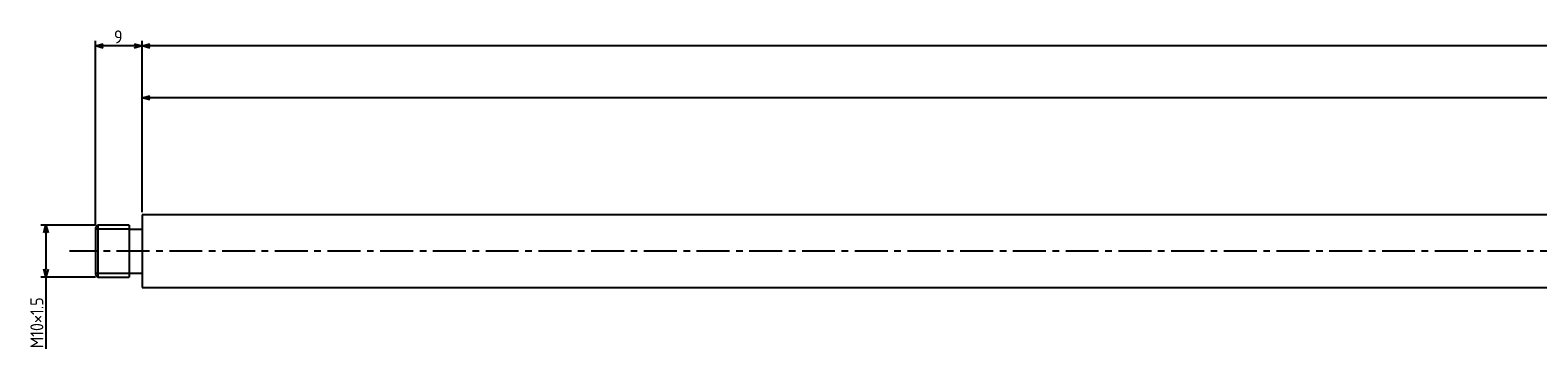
# Model space of a CAD drawing. Extents: x -798 to 411, y -8 to 53.
# Tile 1 of 3: x -798 to -508, y -8 to 53. Entities that reach past the tile are written whole.
import ezdxf

# ---------------------------------------------------------------- set-up
doc = ezdxf.new("R2010")
doc.units = 0
doc.header["$LTSCALE"] = 0.2
doc.linetypes.add('CENTER', pattern=[50.8, 31.75, -6.35, 6.35, -6.35])
doc.layers.get('0').update_dxf_attribs({"linetype": 'CONTINUOUS'})
doc.layers.get('DEFPOINTS').update_dxf_attribs({"linetype": 'CONTINUOUS'})
for name, color, linetype in [('18-0-CON', 3, 'CONTINUOUS'), ('18-2-CEN', 1, 'CENTER'), ('35-0-CON', 7, 'CONTINUOUS')]:
    doc.layers.add(name, color=color, linetype=linetype)
doc.styles.add('DIMENSION', font='isocp.shx', dxfattribs={"bigfont": 'bigfont.shx'})
doc.dimstyles.get("Standard").update_dxf_attribs({"dimtxt": 0.18, "dimasz": 0.18, "dimexe": 0.18, "dimexo": 0.0625, "dimgap": 0.09, "dimtad": 0, "dimtih": 1, "dimtoh": 1, "dimzin": 0, "dimcen": 0.09, "dimazin": 3, "dimtfac": 1, "dimtofl": 0, "dimtmove": 0, "dimatfit": 3})

# ---------------------------------------------------------------- blocks, each defined once
blk = doc.blocks.new('_OPEN30')
at = {"color": 0, "linetype": 'BYBLOCK'}
for p, q in [((-1, 0.27), (0, 0)), ((0, 0), (-1, -0.27)), ((0, 0), (-1, 0))]:
    blk.add_line(p, q, dxfattribs=at)
blk = doc.blocks.new('*U98')
at = {"layer": '18-0-CON', "color": 161, "style": 'DIMENSION'}
blk.add_text('St550', height=2.5, dxfattribs=at).set_placement((-504.33, 40.5))
blk = doc.blocks.new('*D47')
at = {"layer": '18-0-CON', "color": 161}
for p, q in [((-776.47, 17.94), (-776.47, 41)), ((-226.47, 20.64), (-226.47, 41)), ((-227.97, 40), (-774.97, 40))]:
    blk.add_line(p, q, dxfattribs=at)
at = {"layer": 'DEFPOINTS', "color": 0}
for p in [(-776.47, 40), (-776.47, 17.44), (-226.47, 20.14)]:
    blk.add_point(p, dxfattribs=at)
at = {"layer": '18-0-CON'}
blk.add_blockref('*U98', (0, 0), dxfattribs=at)
at = {"layer": '18-0-CON', "color": 161, "xscale": 1.5, "yscale": 1.5, "zscale": 1.5, "rotation": 180}
blk.add_blockref('_OPEN30', (-776.47, 40), dxfattribs=at)
at = {"layer": '18-0-CON', "color": 161, "xscale": 1.5, "yscale": 1.5, "zscale": 1.5}
blk.add_blockref('_OPEN30', (-226.47, 40), dxfattribs=at)
blk = doc.blocks.new('*U97')
at = {"layer": '18-0-CON', "color": 161, "style": 'DIMENSION'}
blk.add_text('M10×1.5', height=2.5, rotation=90, dxfattribs=at).set_placement((-795.5, -8.29))
blk = doc.blocks.new('*D48')
at = {"layer": '18-0-CON', "color": 161}
for p, q in [((-785.47, 15.44), (-796, 15.44)), ((-795, 13.94), (-795, 6.94)), ((-785.47, 5.44), (-796, 5.44)), ((-795, 5.44), (-795, -8.42))]:
    blk.add_line(p, q, dxfattribs=at)
at = {"layer": 'DEFPOINTS', "color": 0}
for p in [(-784.97, 15.44), (-795, 5.44), (-784.97, 5.44)]:
    blk.add_point(p, dxfattribs=at)
at = {"layer": '18-0-CON', "color": 161, "xscale": 1.5, "yscale": 1.5, "zscale": 1.5}
for p, rotation in [((-795, 15.44), 90), ((-795, 5.44), 270)]:
    blk.add_blockref('_OPEN30', p, dxfattribs=dict(at, rotation=rotation))
at = {"layer": '18-0-CON'}
blk.add_blockref('*U97', (0, 0), dxfattribs=at)
blk = doc.blocks.new('*U94')
at = {"layer": '18-0-CON', "color": 161, "style": 'DIMENSION'}
blk.add_text('9', height=2.5, dxfattribs=at).set_placement((-781.89, 50.5))
blk = doc.blocks.new('*D50')
at = {"layer": '18-0-CON', "color": 161}
for p, q in [((-785.47, 15.44), (-785.47, 51)), ((-777.97, 50), (-783.97, 50)), ((-776.47, 17.94), (-776.47, 51))]:
    blk.add_line(p, q, dxfattribs=at)
at = {"layer": 'DEFPOINTS', "color": 0}
for p in [(-785.47, 50), (-776.47, 17.44), (-785.47, 14.94)]:
    blk.add_point(p, dxfattribs=at)
at = {"layer": '18-0-CON'}
blk.add_blockref('*U94', (0, 0), dxfattribs=at)
at = {"layer": '18-0-CON', "color": 161, "xscale": 1.5, "yscale": 1.5, "zscale": 1.5, "rotation": 180}
blk.add_blockref('_OPEN30', (-785.47, 50), dxfattribs=at)
at = {"layer": '18-0-CON', "color": 161, "xscale": 1.5, "yscale": 1.5, "zscale": 1.5}
blk.add_blockref('_OPEN30', (-776.47, 50), dxfattribs=at)
blk = doc.blocks.new('*U95')
at = {"layer": '18-0-CON', "color": 161, "style": 'DIMENSION'}
blk.add_text('1162', height=2.5, dxfattribs=at).set_placement((-198.55, 50.5))
blk = doc.blocks.new('*D51')
at = {"layer": '18-0-CON', "color": 161}
for p, q in [((-776.47, 17.94), (-776.47, 51)), ((384.03, 50), (-774.97, 50)), ((385.53, 20.89), (385.53, 51))]:
    blk.add_line(p, q, dxfattribs=at)
at = {"layer": 'DEFPOINTS', "color": 0}
for p in [(-776.47, 50), (385.53, 20.39), (-776.47, 17.44)]:
    blk.add_point(p, dxfattribs=at)
at = {"layer": '18-0-CON'}
blk.add_blockref('*U95', (0, 0), dxfattribs=at)
at = {"layer": '18-0-CON', "color": 161, "xscale": 1.5, "yscale": 1.5, "zscale": 1.5, "rotation": 180}
blk.add_blockref('_OPEN30', (-776.47, 50), dxfattribs=at)
at = {"layer": '18-0-CON', "color": 161, "xscale": 1.5, "yscale": 1.5, "zscale": 1.5}
blk.add_blockref('_OPEN30', (385.53, 50), dxfattribs=at)

msp = doc.modelspace()

# ---------------------------------------------------------------- linework, layer by layer
at = {"layer": '18-0-CON'}
for p, q in [((-778.975, 14.687), (-785.475, 14.687)), ((-785.475, 6.187), (-778.975, 6.187))]:
    msp.add_line(p, q, dxfattribs=at)
at = {"layer": '18-2-CEN'}
msp.add_line((403.525, 10.437), (-790.475, 10.437), dxfattribs=at)
at = {"layer": '35-0-CON'}
for p, q in [((-226.475, 17.437), (-776.475, 17.437)), ((-776.475, 17.437), (-776.475, 3.437)), ((-784.975, 15.437), (-785.475, 14.937)), ((-785.475, 14.937), (-785.475, 5.937)), ((-778.975, 15.437), (-784.975, 15.437)), ((-784.975, 15.437), (-784.975, 11.568)), ((-778.975, 15.437), (-778.975, 5.437)), ((-778.975, 14.687), (-776.475, 14.687)), ((-784.975, 11.568), (-784.975, 5.437)), ((-785.475, 5.937), (-784.975, 5.437)), ((-778.975, 6.187), (-776.475, 6.187)), ((-784.975, 5.437), (-778.975, 5.437)), ((-776.475, 3.437), (-226.475, 3.437))]:
    msp.add_line(p, q, dxfattribs=at)

# ---------------------------------------------------------------- dimensions: what is measured, and where the dimension line sits
at = {"layer": '18-0-CON'}
for base, p1, p2, picture, middle in [((-785.475, 50), (-776.475, 17.437), (-785.475, 14.937), '*D50', (-780.975, 51.75)), ((-776.475, 50), (385.525, 20.387), (-776.475, 17.437), '*D51', (-195.475, 51.75))]:
    dim = msp.add_linear_dim(base=base, p1=p1, p2=p2, dimstyle='Standard', override={"dimscale": 1}, dxfattribs=at)
    dim.commit()
    dim.dimension.update_dxf_attribs({"geometry": picture, "text_midpoint": middle})
dim = msp.add_linear_dim(base=(-776.475, 40), p1=(-226.475, 20.137), p2=(-776.475, 17.437), dimstyle='Standard', override={"dimscale": 1, "dimpost": 'St<>'}, dxfattribs=at)
dim.commit()
dim.dimension.update_dxf_attribs({"geometry": '*D47', "text_midpoint": (-500, 40), "dimtype": 128})
dim = msp.add_linear_dim(base=(-795, 5.437), p1=(-784.975, 15.437), p2=(-784.975, 5.437), angle=90, dimstyle='Standard', override={"dimscale": 1, "dimpost": 'M<>×1.5'}, dxfattribs=at)
dim.commit()
dim.dimension.update_dxf_attribs({"geometry": '*D48', "text_midpoint": (-796.75, -2.239)})

doc.saveas('drawing.dxf')
